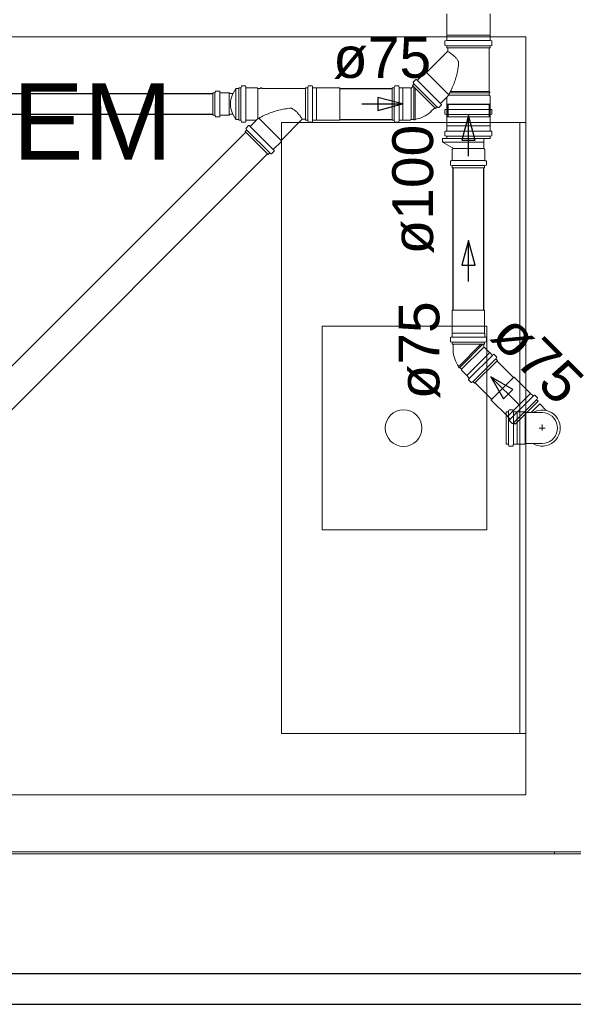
# Model space of a CAD drawing. Header units: millimetres. Extents: x 567 to 934, y -1 to 364.
# Tile 20 of 256: x 600.22 to 602.94, y 41.88 to 46.71. Entities that reach past the tile are written whole.
import ezdxf

# ---------------------------------------------------------------- set-up
doc = ezdxf.new("R2010")
doc.units = ezdxf.units.MM
doc.header["$MEASUREMENT"] = 0
doc.linetypes.add('NULL', pattern=[0])
doc.layers.add('ARQ FINA', color=8, linetype='Continuous')
for name, color, linetype, lineweight in [('Simbolos', 14, 'Continuous', 20), ('Simbolos_int', 14, 'Continuous', 15), ('TQ-Condutos', 14, 'Continuous', 25), ('TQ-Condutos Gordura', 14, 'Continuous', 25), ('TQ-Sentido conduto Gordura', 14, 'Continuous', 30), ('TQ-Textos conduto Gordura', 7, 'Continuous', 9)]:
    doc.layers.add(name, color=color, linetype=linetype, lineweight=lineweight)
doc.styles.add('Arial', font='arial.ttf')

msp = doc.modelspace()

# ---------------------------------------------------------------- linework, layer by layer
at = {"layer": 'ARQ FINA', "lineweight": 5}
for p, q in [((597.0256, 46.629), (602.7056, 46.629)), ((602.7056, 46.629), (602.7056, 42.909)), ((602.6756, 46.209), (601.5056, 46.209)), ((601.5056, 46.209), (601.5056, 43.209)), ((602.7056, 46.209), (602.6756, 46.209)), ((602.6756, 46.209), (602.6756, 43.209)), ((601.7056, 44.209), (601.7056, 45.209)), ((601.7056, 45.209), (602.5147, 45.209)), ((602.5147, 45.209), (602.5147, 44.209)), ((602.5147, 44.209), (601.7056, 44.209)), ((601.5056, 43.209), (602.6756, 43.209)), ((602.6756, 43.209), (602.7056, 43.209)), ((602.7056, 42.909), (598.1581, 42.909)), ((596.7756, 42.629), (604.1256, 42.629)), ((596.7956, 42.619), (604.057, 42.619)), ((602.8456, 42.629), (602.8456, 42.619))]:
    msp.add_line(p, q, dxfattribs=at)
for start, end in [(0, 180), (360, 180), (180, 360), (180, 360)]:
    msp.add_arc((602.1056, 44.709), 0.09, start, end, dxfattribs=at)
at = {"layer": 'Simbolos'}
for p, q in [((602.3178, 46.6376), (602.3178, 46.7423)), ((602.5298, 46.6376), (602.5298, 46.7423)), ((602.3085, 46.5896), (602.3085, 46.6085)), ((602.3103, 46.6105), (602.3155, 46.611)), ((602.3173, 46.6371), (602.3178, 46.6376)), ((602.3173, 46.613), (602.3173, 46.6371)), ((602.5303, 46.6371), (602.5298, 46.6376)), ((602.5303, 46.613), (602.5303, 46.6371)), ((602.5373, 46.6105), (602.5321, 46.611)), ((602.5391, 46.5896), (602.5391, 46.6085)), ((602.2182, 46.4544), (602.3222, 46.5585)), ((602.31, 46.5877), (602.3158, 46.5861)), ((602.3173, 46.5753), (602.3173, 46.5842)), ((602.5303, 46.5753), (602.3173, 46.5753)), ((602.3222, 46.5585), (602.3222, 46.5753)), ((602.3222, 46.5753), (602.5254, 46.5753)), ((602.5254, 46.3605), (602.5254, 46.5753)), ((602.5303, 46.5753), (602.5303, 46.5842)), ((602.5376, 46.5877), (602.5318, 46.5861)), ((602.1746, 46.4172), (602.2118, 46.4544)), ((602.2118, 46.4544), (602.2182, 46.4544)), ((602.3271, 46.3455), (602.2182, 46.4544)), ((602.1558, 46.3999), (602.1527, 46.4054)), ((602.153, 46.4078), (602.1654, 46.4201)), ((602.1719, 46.4171), (602.1681, 46.4203)), ((602.2861, 46.3031), (602.1736, 46.4156)), ((601.1697, 46.3546), (601.1784, 46.3546)), ((601.1697, 46.3546), (601.1697, 46.2452)), ((601.1819, 46.362), (601.1803, 46.356)), ((601.1838, 46.3635), (601.2013, 46.3635)), ((601.2033, 46.3616), (601.2038, 46.3564)), ((601.2058, 46.3546), (601.2493, 46.3546)), ((601.2493, 46.3546), (601.2533, 46.3506)), ((601.2827, 46.3754), (601.266, 46.3466)), ((601.2827, 46.3754), (601.2967, 46.3754)), ((601.2967, 46.3795), (601.3058, 46.3795)), ((601.2967, 46.3795), (601.2967, 46.2203)), ((601.3077, 46.3809), (601.3093, 46.387)), ((601.3112, 46.3885), (601.3287, 46.3885)), ((601.3312, 46.3813), (601.3307, 46.3866)), ((601.3332, 46.3795), (601.3502, 46.3795)), ((601.3502, 46.3795), (601.3507, 46.379)), ((601.3507, 46.379), (601.3862, 46.379)), ((601.3862, 46.379), (601.3898, 46.3754)), ((601.3898, 46.3754), (601.403, 46.3754)), ((601.403, 46.3754), (601.4032, 46.3784)), ((601.4032, 46.3784), (601.4091, 46.3784)), ((601.4094, 46.3754), (601.4091, 46.3784)), ((601.4094, 46.3754), (601.6243, 46.3762)), ((601.6243, 46.2203), (601.6243, 46.3795)), ((601.6243, 46.3795), (601.6334, 46.3795)), ((601.6354, 46.3809), (601.637, 46.387)), ((601.6389, 46.3885), (601.6564, 46.3885)), ((601.6588, 46.3817), (601.6584, 46.3866)), ((601.6608, 46.3799), (601.678, 46.3799)), ((601.678, 46.3799), (601.6785, 46.3794)), ((601.6785, 46.3794), (601.7913, 46.3794)), ((601.7913, 46.3794), (601.7923, 46.3784)), ((601.7923, 46.2214), (601.7923, 46.3784)), ((602.049, 46.2203), (602.049, 46.3795)), ((602.049, 46.3795), (602.0581, 46.3795)), ((602.06, 46.3809), (602.0617, 46.387)), ((602.0636, 46.3885), (602.0811, 46.3885)), ((602.0835, 46.3813), (602.0831, 46.3866)), ((602.0855, 46.3795), (602.1025, 46.3795)), ((602.1025, 46.3795), (602.103, 46.379)), ((602.103, 46.379), (602.1385, 46.379)), ((602.1385, 46.379), (602.1392, 46.3783)), ((602.142, 46.3783), (602.1519, 46.3882)), ((602.149, 46.3911), (602.1555, 46.3975)), ((602.2616, 46.2785), (602.149, 46.3911)), ((602.2691, 46.286), (602.1566, 46.3986)), ((602.3321, 46.3541), (602.5254, 46.3541)), ((602.3356, 46.3605), (602.5254, 46.3605)), ((602.5254, 46.3605), (602.5284, 46.3602)), ((602.5254, 46.3541), (602.5284, 46.3544)), ((602.5254, 46.3435), (602.5254, 46.3541)), ((602.5284, 46.3544), (602.5284, 46.3602)), ((601.2533, 46.3506), (601.2683, 46.3506)), ((602.2877, 46.304), (602.3144, 46.3307)), ((602.3178, 46.2996), (602.3178, 46.3293)), ((602.3259, 46.3435), (602.5254, 46.3435)), ((602.5298, 46.3391), (602.5254, 46.3435)), ((602.5298, 46.2996), (602.5298, 46.3391)), ((602.2399, 46.2626), (602.2587, 46.2814)), ((602.2616, 46.2785), (602.268, 46.285)), ((602.2705, 46.2853), (602.2759, 46.2821)), ((602.2783, 46.2825), (602.2907, 46.2948)), ((602.2876, 46.3013), (602.2908, 46.2975)), ((602.3085, 46.2516), (602.3085, 46.2705)), ((602.3103, 46.2725), (602.3155, 46.273)), ((602.3173, 46.2991), (602.3178, 46.2996)), ((602.3173, 46.275), (602.3173, 46.2991)), ((602.5303, 46.2731), (602.3173, 46.2731)), ((602.3178, 46.2996), (602.5298, 46.2996)), ((602.3178, 46.1934), (602.3178, 46.2981)), ((602.5303, 46.2991), (602.5298, 46.2996)), ((602.5298, 46.1934), (602.5298, 46.2981)), ((602.5303, 46.275), (602.5303, 46.2991)), ((602.5373, 46.2725), (602.5321, 46.273)), ((602.5391, 46.2516), (602.5391, 46.2705)), ((601.1697, 46.2452), (601.1784, 46.2452)), ((601.1819, 46.2377), (601.1803, 46.2437)), ((601.1838, 46.2363), (601.2013, 46.2363)), ((601.2033, 46.2381), (601.2038, 46.2433)), ((601.2058, 46.2452), (601.2493, 46.2452)), ((601.2493, 46.2452), (601.2533, 46.2492)), ((601.2533, 46.2492), (601.2683, 46.2492)), ((601.2827, 46.2244), (601.266, 46.2532)), ((601.2827, 46.2244), (601.2967, 46.2244)), ((601.2967, 46.2203), (601.3058, 46.2203)), ((601.3077, 46.2188), (601.3093, 46.2127)), ((601.3112, 46.2113), (601.3287, 46.2113)), ((601.3312, 46.2184), (601.3307, 46.2131)), ((601.3332, 46.2203), (601.3502, 46.2203)), ((601.3502, 46.2203), (601.3507, 46.2208)), ((601.3507, 46.2208), (601.3794, 46.2208)), ((601.3541, 46.1906), (601.3808, 46.2173)), ((601.5045, 46.1211), (601.6085, 46.2252)), ((601.6085, 46.2252), (601.6243, 46.2252)), ((601.6243, 46.2203), (601.6334, 46.2203)), ((601.6354, 46.2188), (601.637, 46.2127)), ((601.6389, 46.2113), (601.6564, 46.2113)), ((601.6588, 46.218), (601.6584, 46.2131)), ((601.6608, 46.2199), (601.678, 46.2199)), ((601.678, 46.2199), (601.6785, 46.2204)), ((601.6785, 46.2204), (601.7913, 46.2204)), ((601.7913, 46.2204), (601.7923, 46.2214)), ((602.049, 46.2203), (602.0581, 46.2203)), ((602.06, 46.2188), (602.0617, 46.2127)), ((602.0636, 46.2113), (602.0811, 46.2113)), ((602.0835, 46.2184), (602.0831, 46.2131)), ((602.0855, 46.2203), (602.1025, 46.2203)), ((602.1025, 46.2203), (602.103, 46.2208)), ((602.103, 46.2208), (602.1385, 46.2208)), ((602.1385, 46.2208), (602.1421, 46.2244)), ((602.1421, 46.2244), (602.1553, 46.2244)), ((602.1553, 46.2244), (602.1556, 46.2214)), ((602.1556, 46.2214), (602.1614, 46.2214)), ((602.1617, 46.2244), (602.1614, 46.2214)), ((602.31, 46.2497), (602.3158, 46.2481)), ((602.5303, 46.2477), (602.3173, 46.2477)), ((602.3173, 46.2373), (602.3173, 46.2462)), ((602.5303, 46.2373), (602.3173, 46.2373)), ((602.5303, 46.2373), (602.5303, 46.2462)), ((602.5376, 46.2497), (602.5318, 46.2481)), ((601.3286, 46.1645), (601.335, 46.171)), ((601.3286, 46.1645), (601.4411, 46.052)), ((601.3353, 46.1734), (601.3322, 46.1788)), ((601.3325, 46.1812), (601.3449, 46.1936)), ((601.3514, 46.1905), (601.3476, 46.1937)), ((602.3085, 46.1454), (602.3085, 46.1643)), ((602.3103, 46.1663), (602.3155, 46.1667)), ((602.3173, 46.1929), (602.3178, 46.1934)), ((602.3173, 46.1687), (602.3173, 46.1929)), ((602.5303, 46.1929), (602.5298, 46.1934)), ((602.5303, 46.1687), (602.5303, 46.1929)), ((602.5373, 46.1663), (602.5321, 46.1667)), ((602.5391, 46.1454), (602.5391, 46.1643)), ((601.4672, 46.0775), (601.5045, 46.1147)), ((601.5045, 46.1147), (601.5045, 46.1211)), ((602.2965, 46.1131), (602.2965, 46.1311)), ((602.2965, 46.1311), (602.4997, 46.1311)), ((602.2965, 46.1131), (602.4997, 46.1131)), ((602.3461, 46.0844), (602.2965, 46.1131)), ((602.31, 46.1434), (602.3158, 46.1419)), ((602.3173, 46.1311), (602.3173, 46.1399)), ((602.5303, 46.1311), (602.3173, 46.1311)), ((602.4997, 46.0809), (602.4997, 46.1311)), ((602.5303, 46.1311), (602.5303, 46.1399)), ((602.5376, 46.1434), (602.5318, 46.1419)), ((601.4578, 46.0559), (601.4702, 46.0683)), ((601.4671, 46.0748), (601.4703, 46.071)), ((602.3438, 46.0768), (602.3467, 46.0797)), ((602.3438, 46.0236), (602.3438, 46.0768)), ((602.3479, 46.0809), (602.4997, 46.0809)), ((602.5038, 46.0768), (602.4997, 46.0809)), ((602.5038, 46.0236), (602.5038, 46.0768)), ((601.4411, 46.052), (601.4476, 46.0584)), ((601.45, 46.0587), (601.4554, 46.0556)), ((602.3352, 46.0016), (602.3352, 46.0191)), ((602.342, 46.0216), (602.337, 46.0211)), ((602.3442, 46.0218), (602.5034, 46.0218)), ((602.5056, 46.0216), (602.5106, 46.0211)), ((602.5124, 46.0016), (602.5124, 46.0191)), ((602.3427, 45.9981), (602.3367, 45.9997)), ((602.3442, 45.9977), (602.5034, 45.9977)), ((602.3442, 45.9871), (602.3442, 45.9962)), ((602.3442, 45.9871), (602.5034, 45.9871)), ((602.5034, 45.9871), (602.5034, 45.9962)), ((602.5049, 45.9981), (602.5109, 45.9997)), ((602.3443, 45.2874), (602.3453, 45.2884)), ((602.3443, 45.1746), (602.3443, 45.2874)), ((602.5023, 45.2884), (602.3453, 45.2884)), ((602.5033, 45.2874), (602.5023, 45.2884)), ((602.5033, 45.1746), (602.5033, 45.2874)), ((602.3352, 45.135), (602.3352, 45.1525)), ((602.342, 45.1549), (602.337, 45.1545)), ((602.3438, 45.1741), (602.3443, 45.1746)), ((602.3438, 45.1569), (602.3438, 45.1741)), ((602.5038, 45.1741), (602.5033, 45.1746)), ((602.5038, 45.1569), (602.5038, 45.1741)), ((602.5056, 45.1549), (602.5106, 45.1545)), ((602.5124, 45.135), (602.5124, 45.1525)), ((602.3427, 45.1315), (602.3367, 45.1331)), ((602.3442, 45.1204), (602.3442, 45.1295)), ((602.5034, 45.1204), (602.3442, 45.1204)), ((602.3483, 45.0938), (602.3483, 45.1204)), ((602.4993, 45.1064), (602.4993, 45.1204)), ((602.5023, 45.1044), (602.5013, 45.1044)), ((602.5274, 45.0793), (602.5023, 45.1044)), ((602.5034, 45.1204), (602.5034, 45.1295)), ((602.5049, 45.1315), (602.5109, 45.1331)), ((602.5281, 45.0793), (602.5274, 45.0793)), ((602.5401, 45.0673), (602.5281, 45.0793)), ((602.5428, 45.0672), (602.5469, 45.0706)), ((602.562, 45.0581), (602.5496, 45.0705)), ((602.5592, 45.0503), (602.5623, 45.0557)), ((602.566, 45.0415), (602.5595, 45.0479)), ((602.3766, 45.0115), (602.3747, 45.0092)), ((602.3788, 45.005), (602.3747, 45.0092)), ((602.3811, 45.007), (602.3788, 45.005)), ((602.3905, 44.9976), (602.3811, 45.007)), ((602.4534, 44.9289), (602.566, 45.0415)), ((602.3905, 44.9925), (602.3905, 44.9976)), ((602.4156, 44.9674), (602.3905, 44.9925)), ((602.4156, 44.9667), (602.4156, 44.9674)), ((602.4275, 44.9547), (602.4156, 44.9667)), ((602.4277, 44.952), (602.4242, 44.9479)), ((602.6468, 44.959), (602.5358, 44.848)), ((602.6482, 44.959), (602.6468, 44.959)), ((602.728, 44.8792), (602.6482, 44.959)), ((602.4367, 44.9328), (602.4243, 44.9452)), ((602.4445, 44.9357), (602.4391, 44.9325)), ((602.4534, 44.9289), (602.447, 44.9353)), ((602.7287, 44.8792), (602.728, 44.8792)), ((602.7409, 44.8671), (602.7287, 44.8792)), ((602.7436, 44.867), (602.7474, 44.8702)), ((602.7625, 44.8577), (602.7501, 44.8701)), ((602.7596, 44.8499), (602.7628, 44.8553)), ((602.5358, 44.8466), (602.5358, 44.848)), ((602.6156, 44.7668), (602.5358, 44.8466)), ((602.7664, 44.841), (602.6538, 44.7284)), ((602.7664, 44.841), (602.76, 44.8475)), ((602.8062, 44.7954), (602.7739, 44.8277)), ((602.6096, 44.6296), (602.6096, 44.7888)), ((602.6096, 44.7888), (602.6187, 44.7888)), ((602.6156, 44.7661), (602.6156, 44.7668)), ((602.6277, 44.754), (602.6156, 44.7661)), ((602.6206, 44.7903), (602.6223, 44.7964)), ((602.6242, 44.7978), (602.6417, 44.7978)), ((602.6441, 44.7907), (602.6437, 44.796)), ((602.6462, 44.7888), (602.6631, 44.7888)), ((602.6631, 44.7888), (602.6636, 44.7883)), ((602.6636, 44.7883), (602.6991, 44.7883)), ((602.6991, 44.7883), (602.7027, 44.7847)), ((602.7027, 44.7847), (602.7856, 44.7847)), ((602.6279, 44.7513), (602.6247, 44.7475)), ((602.6372, 44.7324), (602.6248, 44.7448)), ((602.645, 44.7352), (602.6396, 44.7321)), ((602.6538, 44.7284), (602.6474, 44.7349)), ((602.6096, 44.6296), (602.6187, 44.6296)), ((602.6206, 44.6282), (602.6223, 44.6221)), ((602.6242, 44.6206), (602.6417, 44.6206)), ((602.6441, 44.6278), (602.6437, 44.6225)), ((602.6462, 44.6296), (602.6631, 44.6296)), ((602.6631, 44.6296), (602.6636, 44.6301)), ((602.6636, 44.6301), (602.6991, 44.6301)), ((602.6991, 44.6301), (602.7027, 44.6338)), ((602.7027, 44.6338), (602.7856, 44.6338))]:
    msp.add_line(p, q, dxfattribs=at)
for points in [[(602.3104, 46.6105), (602.31, 46.6105), (602.3097, 46.6103), (602.3094, 46.6102), (602.3092, 46.61), (602.3089, 46.6097), (602.3088, 46.6095), (602.3086, 46.6092), (602.3086, 46.6088), (602.3085, 46.6085)], [(602.3155, 46.611), (602.3158, 46.611), (602.3161, 46.6111), (602.3164, 46.6113), (602.3167, 46.6115), (602.3169, 46.6117), (602.3171, 46.612), (602.3172, 46.6123), (602.3173, 46.6126), (602.3173, 46.613)], [(602.5303, 46.613), (602.5304, 46.6126), (602.5304, 46.6123), (602.5306, 46.612), (602.5307, 46.6117), (602.531, 46.6115), (602.5312, 46.6113), (602.5315, 46.6111), (602.5318, 46.611), (602.5322, 46.611)], [(602.5391, 46.6085), (602.5391, 46.6088), (602.539, 46.6092), (602.5389, 46.6095), (602.5387, 46.6097), (602.5385, 46.61), (602.5382, 46.6102), (602.5379, 46.6103), (602.5376, 46.6105), (602.5373, 46.6105)], [(602.3085, 46.5896), (602.3086, 46.5893), (602.3086, 46.589), (602.3087, 46.5888), (602.3089, 46.5885), (602.309, 46.5883), (602.3092, 46.5881), (602.3095, 46.5879), (602.3097, 46.5878), (602.31, 46.5877)], [(602.3173, 46.5842), (602.3173, 46.5845), (602.3172, 46.5847), (602.3171, 46.585), (602.317, 46.5853), (602.3168, 46.5855), (602.3166, 46.5857), (602.3164, 46.5859), (602.3161, 46.586), (602.3158, 46.5861)], [(602.3225, 46.5583), (602.3224, 46.5583), (602.3224, 46.5583), (602.3224, 46.5584), (602.3224, 46.5584), (602.3223, 46.5584), (602.3223, 46.5584), (602.3223, 46.5584), (602.3223, 46.5584), (602.3222, 46.5585)], [(602.3525, 46.5362), (602.3494, 46.5389), (602.3462, 46.5415), (602.3429, 46.5441), (602.3396, 46.5466), (602.3363, 46.5491), (602.3329, 46.5515), (602.3295, 46.5538), (602.326, 46.5561), (602.3225, 46.5583)], [(602.5318, 46.5861), (602.5315, 46.586), (602.5313, 46.5859), (602.531, 46.5857), (602.5308, 46.5855), (602.5307, 46.5853), (602.5305, 46.585), (602.5304, 46.5847), (602.5304, 46.5845), (602.5303, 46.5842)], [(602.5376, 46.5877), (602.5379, 46.5878), (602.5382, 46.5879), (602.5384, 46.5881), (602.5386, 46.5883), (602.5388, 46.5885), (602.5389, 46.5888), (602.539, 46.589), (602.5391, 46.5893), (602.5391, 46.5896)], [(602.3741, 46.5095), (602.3722, 46.5128), (602.3701, 46.516), (602.3679, 46.5192), (602.3656, 46.5222), (602.3632, 46.5252), (602.3607, 46.5281), (602.3581, 46.5309), (602.3553, 46.5336), (602.3525, 46.5362)], [(602.3756, 46.5051), (602.3755, 46.5056), (602.3754, 46.5061), (602.3753, 46.5066), (602.3752, 46.5071), (602.375, 46.5076), (602.3748, 46.5081), (602.3746, 46.5086), (602.3744, 46.509), (602.3742, 46.5095)], [(602.3757, 46.4957), (602.3757, 46.4968), (602.3757, 46.4978), (602.3757, 46.4988), (602.3757, 46.4999), (602.3757, 46.5009), (602.3757, 46.502), (602.3757, 46.503), (602.3757, 46.504), (602.3756, 46.5051)], [(602.3628, 46.4296), (602.3647, 46.4368), (602.3666, 46.4441), (602.3683, 46.4514), (602.3698, 46.4587), (602.3713, 46.4661), (602.3726, 46.4734), (602.3738, 46.4809), (602.3748, 46.4883), (602.3757, 46.4957)], [(602.153, 46.4078), (602.1528, 46.4076), (602.1526, 46.4073), (602.1525, 46.407), (602.1525, 46.4068), (602.1524, 46.4065), (602.1524, 46.4062), (602.1525, 46.4059), (602.1526, 46.4056), (602.1527, 46.4054)], [(602.1681, 46.4202), (602.1678, 46.4204), (602.1675, 46.4206), (602.1672, 46.4207), (602.1669, 46.4207), (602.1665, 46.4207), (602.1662, 46.4206), (602.1659, 46.4205), (602.1656, 46.4203), (602.1654, 46.4201)], [(602.1719, 46.4171), (602.1721, 46.4169), (602.1724, 46.4167), (602.1727, 46.4166), (602.1731, 46.4166), (602.1734, 46.4166), (602.1737, 46.4167), (602.174, 46.4168), (602.1743, 46.417), (602.1746, 46.4172)], [(602.3386, 46.3665), (602.3417, 46.3733), (602.3448, 46.3802), (602.3478, 46.3871), (602.3506, 46.394), (602.3533, 46.4011), (602.3558, 46.4081), (602.3583, 46.4152), (602.3606, 46.4224), (602.3628, 46.4296)], [(601.1784, 46.3546), (601.1787, 46.3546), (601.1789, 46.3546), (601.1792, 46.3548), (601.1795, 46.3549), (601.1797, 46.3551), (601.1799, 46.3553), (601.1801, 46.3555), (601.1802, 46.3558), (601.1803, 46.356)], [(601.1838, 46.3635), (601.1835, 46.3634), (601.1833, 46.3634), (601.183, 46.3633), (601.1827, 46.3631), (601.1825, 46.363), (601.1823, 46.3628), (601.1821, 46.3625), (601.182, 46.3623), (601.1819, 46.362)], [(601.2033, 46.3616), (601.2033, 46.362), (601.2032, 46.3623), (601.203, 46.3626), (601.2028, 46.3628), (601.2026, 46.363), (601.2023, 46.3632), (601.202, 46.3634), (601.2017, 46.3634), (601.2013, 46.3635)], [(601.2038, 46.3564), (601.2039, 46.3561), (601.204, 46.3558), (601.2041, 46.3555), (601.2043, 46.3552), (601.2046, 46.355), (601.2049, 46.3548), (601.2052, 46.3547), (601.2055, 46.3546), (601.2058, 46.3546)], [(601.3058, 46.3795), (601.3061, 46.3795), (601.3063, 46.3795), (601.3066, 46.3797), (601.3069, 46.3798), (601.3071, 46.38), (601.3073, 46.3802), (601.3075, 46.3804), (601.3076, 46.3807), (601.3077, 46.3809)], [(601.3112, 46.3885), (601.311, 46.3884), (601.3107, 46.3884), (601.3104, 46.3883), (601.3101, 46.3881), (601.3099, 46.388), (601.3097, 46.3878), (601.3095, 46.3875), (601.3094, 46.3873), (601.3093, 46.387)], [(601.3307, 46.3866), (601.3307, 46.387), (601.3306, 46.3873), (601.3304, 46.3876), (601.3302, 46.3878), (601.33, 46.388), (601.3297, 46.3882), (601.3294, 46.3884), (601.3291, 46.3884), (601.3287, 46.3885)], [(601.3312, 46.3813), (601.3313, 46.381), (601.3314, 46.3807), (601.3315, 46.3804), (601.3317, 46.3801), (601.332, 46.3799), (601.3323, 46.3797), (601.3326, 46.3796), (601.3329, 46.3795), (601.3332, 46.3795)], [(601.6334, 46.3795), (601.6337, 46.3795), (601.634, 46.3795), (601.6343, 46.3797), (601.6345, 46.3798), (601.6348, 46.38), (601.635, 46.3802), (601.6351, 46.3804), (601.6353, 46.3807), (601.6354, 46.3809)], [(601.6389, 46.3885), (601.6386, 46.3884), (601.6383, 46.3884), (601.6381, 46.3883), (601.6378, 46.3881), (601.6376, 46.388), (601.6374, 46.3878), (601.6372, 46.3875), (601.6371, 46.3873), (601.637, 46.387)], [(601.6584, 46.3866), (601.6583, 46.387), (601.6582, 46.3873), (601.6581, 46.3876), (601.6579, 46.3878), (601.6576, 46.388), (601.6574, 46.3882), (601.6571, 46.3884), (601.6567, 46.3884), (601.6564, 46.3885)], [(601.6588, 46.3817), (601.6589, 46.3814), (601.659, 46.3811), (601.6592, 46.3808), (601.6594, 46.3805), (601.6596, 46.3803), (601.6599, 46.3801), (601.6602, 46.38), (601.6605, 46.3799), (601.6608, 46.3799)], [(602.0581, 46.3795), (602.0584, 46.3795), (602.0587, 46.3795), (602.0589, 46.3797), (602.0592, 46.3798), (602.0594, 46.38), (602.0596, 46.3802), (602.0598, 46.3804), (602.0599, 46.3807), (602.06, 46.3809)], [(602.0636, 46.3885), (602.0633, 46.3884), (602.063, 46.3884), (602.0627, 46.3883), (602.0625, 46.3881), (602.0623, 46.388), (602.062, 46.3878), (602.0619, 46.3875), (602.0617, 46.3873), (602.0616, 46.387)], [(602.0831, 46.3866), (602.083, 46.387), (602.0829, 46.3873), (602.0828, 46.3876), (602.0825, 46.3878), (602.0823, 46.388), (602.082, 46.3882), (602.0817, 46.3884), (602.0814, 46.3884), (602.0811, 46.3885)], [(602.0835, 46.3813), (602.0836, 46.381), (602.0837, 46.3807), (602.0839, 46.3804), (602.0841, 46.3801), (602.0843, 46.3799), (602.0846, 46.3797), (602.0849, 46.3796), (602.0852, 46.3795), (602.0855, 46.3795)], [(602.1392, 46.3783), (602.1395, 46.378), (602.1398, 46.3779), (602.1401, 46.3778), (602.1404, 46.3777), (602.1408, 46.3777), (602.1411, 46.3778), (602.1414, 46.3779), (602.1417, 46.378), (602.142, 46.3783)], [(602.1555, 46.3975), (602.1557, 46.3977), (602.1558, 46.398), (602.1559, 46.3983), (602.156, 46.3985), (602.1561, 46.3988), (602.1561, 46.3991), (602.156, 46.3994), (602.1559, 46.3997), (602.1558, 46.3999)], [(602.3173, 46.3306), (602.32, 46.3344), (602.3226, 46.3383), (602.3251, 46.3422), (602.3275, 46.3461), (602.3299, 46.3501), (602.3322, 46.3541), (602.3344, 46.3582), (602.3365, 46.3623), (602.3386, 46.3665)], [(601.266, 46.3466), (601.2619, 46.3367), (601.2587, 46.3264), (601.2565, 46.3159), (601.2555, 46.3052), (601.2555, 46.2945), (601.2565, 46.2838), (601.2587, 46.2733), (601.2619, 46.263), (601.266, 46.2532)], [(602.2877, 46.304), (602.2875, 46.3038), (602.2873, 46.3035), (602.2872, 46.3032), (602.2871, 46.3029), (602.2871, 46.3025), (602.2872, 46.3022), (602.2873, 46.3019), (602.2874, 46.3016), (602.2876, 46.3013)], [(602.3178, 46.3293), (602.3178, 46.3296), (602.3178, 46.3299), (602.3177, 46.3301), (602.3176, 46.3303), (602.3174, 46.3306), (602.3172, 46.3308), (602.317, 46.3309), (602.3168, 46.3311), (602.3166, 46.3312), (602.3163, 46.3313), (602.3161, 46.3313), (602.3158, 46.3313), (602.3156, 46.3313), (602.3153, 46.3313), (602.3151, 46.3312), (602.3148, 46.3311), (602.3146, 46.3309), (602.3144, 46.3308)], [(601.4796, 46.2657), (601.4724, 46.2635), (601.4653, 46.2612), (601.4582, 46.2588), (601.4511, 46.2562), (601.4441, 46.2535), (601.4371, 46.2507), (601.4302, 46.2477), (601.4234, 46.2447), (601.4166, 46.2415)], [(601.5458, 46.2786), (601.5383, 46.2777), (601.5309, 46.2767), (601.5235, 46.2755), (601.5161, 46.2742), (601.5088, 46.2728), (601.5014, 46.2712), (601.4941, 46.2695), (601.4869, 46.2677), (601.4796, 46.2657)], [(601.5551, 46.2786), (601.5541, 46.2786), (601.5531, 46.2786), (601.552, 46.2786), (601.551, 46.2787), (601.5499, 46.2787), (601.5489, 46.2787), (601.5478, 46.2787), (601.5468, 46.2787), (601.5458, 46.2786)], [(601.5595, 46.2771), (601.5591, 46.2773), (601.5586, 46.2776), (601.5581, 46.2778), (601.5576, 46.2779), (601.5572, 46.2781), (601.5567, 46.2783), (601.5562, 46.2784), (601.5556, 46.2785), (601.5551, 46.2786)], [(601.5863, 46.2555), (601.5837, 46.2583), (601.581, 46.261), (601.5782, 46.2636), (601.5753, 46.2661), (601.5723, 46.2685), (601.5692, 46.2708), (601.5661, 46.273), (601.5628, 46.2751), (601.5595, 46.2771)], [(601.6084, 46.2254), (601.6061, 46.2289), (601.6039, 46.2324), (601.6015, 46.2358), (601.5991, 46.2392), (601.5967, 46.2426), (601.5942, 46.2459), (601.5916, 46.2491), (601.5889, 46.2523), (601.5863, 46.2555)], [(602.1617, 46.2244), (602.1721, 46.2263), (602.1823, 46.229), (602.1923, 46.2324), (602.202, 46.2366), (602.2114, 46.2414), (602.2204, 46.247), (602.2289, 46.2531), (602.237, 46.2599), (602.2446, 46.2673)], [(602.2705, 46.2853), (602.2702, 46.2854), (602.2699, 46.2855), (602.2696, 46.2855), (602.2694, 46.2855), (602.2691, 46.2855), (602.2688, 46.2854), (602.2685, 46.2853), (602.2683, 46.2851), (602.2681, 46.285)], [(602.2759, 46.2821), (602.2762, 46.282), (602.2764, 46.2819), (602.2767, 46.2819), (602.277, 46.2819), (602.2773, 46.2819), (602.2776, 46.282), (602.2778, 46.2821), (602.2781, 46.2823), (602.2783, 46.2825)], [(602.2907, 46.2948), (602.2909, 46.2951), (602.291, 46.2954), (602.2912, 46.2957), (602.2912, 46.296), (602.2912, 46.2963), (602.2912, 46.2967), (602.2911, 46.297), (602.291, 46.2973), (602.2908, 46.2975)], [(602.3104, 46.2725), (602.31, 46.2725), (602.3097, 46.2723), (602.3094, 46.2722), (602.3092, 46.272), (602.3089, 46.2717), (602.3088, 46.2715), (602.3086, 46.2712), (602.3086, 46.2708), (602.3085, 46.2705)], [(602.3155, 46.273), (602.3158, 46.273), (602.3161, 46.2731), (602.3164, 46.2733), (602.3167, 46.2735), (602.3169, 46.2737), (602.3171, 46.274), (602.3172, 46.2743), (602.3173, 46.2746), (602.3173, 46.275)], [(602.5303, 46.275), (602.5304, 46.2746), (602.5304, 46.2743), (602.5306, 46.274), (602.5307, 46.2737), (602.531, 46.2735), (602.5312, 46.2733), (602.5315, 46.2731), (602.5318, 46.273), (602.5322, 46.273)], [(602.5391, 46.2705), (602.5391, 46.2708), (602.539, 46.2712), (602.5389, 46.2715), (602.5387, 46.2717), (602.5385, 46.272), (602.5382, 46.2722), (602.5379, 46.2723), (602.5376, 46.2725), (602.5373, 46.2725)], [(601.1803, 46.2437), (601.1802, 46.244), (601.1801, 46.2442), (601.1799, 46.2445), (601.1797, 46.2447), (601.1795, 46.2448), (601.1792, 46.245), (601.1789, 46.2451), (601.1787, 46.2451), (601.1784, 46.2452)], [(601.1819, 46.2377), (601.182, 46.2375), (601.1821, 46.2372), (601.1823, 46.237), (601.1825, 46.2368), (601.1827, 46.2366), (601.183, 46.2365), (601.1833, 46.2363), (601.1835, 46.2363), (601.1838, 46.2363)], [(601.2013, 46.2363), (601.2017, 46.2363), (601.202, 46.2364), (601.2023, 46.2365), (601.2026, 46.2367), (601.2028, 46.2369), (601.203, 46.2372), (601.2032, 46.2375), (601.2033, 46.2378), (601.2033, 46.2381)], [(601.2058, 46.2452), (601.2055, 46.2451), (601.2052, 46.2451), (601.2049, 46.2449), (601.2046, 46.2447), (601.2043, 46.2445), (601.2041, 46.2443), (601.204, 46.244), (601.2039, 46.2437), (601.2038, 46.2433)], [(601.3077, 46.2188), (601.3076, 46.2191), (601.3075, 46.2193), (601.3073, 46.2196), (601.3071, 46.2198), (601.3069, 46.2199), (601.3066, 46.2201), (601.3063, 46.2202), (601.3061, 46.2202), (601.3058, 46.2203)], [(601.3093, 46.2127), (601.3094, 46.2125), (601.3095, 46.2122), (601.3097, 46.212), (601.3099, 46.2118), (601.3101, 46.2116), (601.3104, 46.2115), (601.3107, 46.2113), (601.311, 46.2113), (601.3112, 46.2113)], [(601.3287, 46.2113), (601.3291, 46.2113), (601.3294, 46.2114), (601.3297, 46.2115), (601.33, 46.2117), (601.3302, 46.2119), (601.3304, 46.2122), (601.3306, 46.2125), (601.3307, 46.2128), (601.3307, 46.2131)], [(601.3332, 46.2203), (601.3329, 46.2202), (601.3326, 46.2202), (601.3323, 46.22), (601.332, 46.2198), (601.3317, 46.2196), (601.3315, 46.2194), (601.3314, 46.2191), (601.3313, 46.2188), (601.3312, 46.2184)], [(601.3808, 46.2174), (601.381, 46.2175), (601.3811, 46.2178), (601.3812, 46.218), (601.3813, 46.2182), (601.3814, 46.2185), (601.3814, 46.2188), (601.3814, 46.219), (601.3813, 46.2193), (601.3812, 46.2195), (601.3811, 46.2198), (601.381, 46.22), (601.3808, 46.2202), (601.3806, 46.2204), (601.3804, 46.2205), (601.3802, 46.2206), (601.3799, 46.2207), (601.3796, 46.2207), (601.3794, 46.2208)], [(601.4166, 46.2415), (601.4124, 46.2394), (601.4083, 46.2373), (601.4042, 46.2351), (601.4002, 46.2328), (601.3962, 46.2305), (601.3922, 46.228), (601.3883, 46.2255), (601.3845, 46.2229), (601.3807, 46.2203)], [(601.6354, 46.2188), (601.6353, 46.2191), (601.6351, 46.2193), (601.635, 46.2196), (601.6348, 46.2198), (601.6345, 46.2199), (601.6343, 46.2201), (601.634, 46.2202), (601.6337, 46.2202), (601.6334, 46.2203)], [(601.637, 46.2127), (601.6371, 46.2125), (601.6372, 46.2122), (601.6374, 46.212), (601.6376, 46.2118), (601.6378, 46.2116), (601.6381, 46.2115), (601.6383, 46.2113), (601.6386, 46.2113), (601.6389, 46.2113)], [(601.6564, 46.2113), (601.6567, 46.2113), (601.6571, 46.2114), (601.6574, 46.2115), (601.6576, 46.2117), (601.6579, 46.2119), (601.6581, 46.2122), (601.6582, 46.2125), (601.6583, 46.2128), (601.6584, 46.2131)], [(601.6608, 46.2199), (601.6605, 46.2198), (601.6602, 46.2198), (601.6599, 46.2196), (601.6596, 46.2194), (601.6594, 46.2192), (601.6592, 46.219), (601.659, 46.2187), (601.6589, 46.2184), (601.6588, 46.218)], [(602.06, 46.2188), (602.0599, 46.2191), (602.0598, 46.2193), (602.0596, 46.2196), (602.0594, 46.2198), (602.0592, 46.2199), (602.0589, 46.2201), (602.0587, 46.2202), (602.0584, 46.2202), (602.0581, 46.2203)], [(602.0616, 46.2127), (602.0617, 46.2125), (602.0619, 46.2122), (602.062, 46.212), (602.0623, 46.2118), (602.0625, 46.2116), (602.0627, 46.2115), (602.063, 46.2113), (602.0633, 46.2113), (602.0636, 46.2113)], [(602.0811, 46.2113), (602.0814, 46.2113), (602.0817, 46.2114), (602.082, 46.2115), (602.0823, 46.2117), (602.0825, 46.2119), (602.0828, 46.2122), (602.0829, 46.2125), (602.083, 46.2128), (602.0831, 46.2131)], [(602.0855, 46.2203), (602.0852, 46.2202), (602.0849, 46.2202), (602.0846, 46.22), (602.0843, 46.2198), (602.0841, 46.2196), (602.0839, 46.2194), (602.0837, 46.2191), (602.0836, 46.2188), (602.0835, 46.2184)], [(602.3085, 46.2516), (602.3086, 46.2513), (602.3086, 46.251), (602.3087, 46.2508), (602.3089, 46.2505), (602.309, 46.2503), (602.3092, 46.2501), (602.3095, 46.2499), (602.3097, 46.2498), (602.31, 46.2497)], [(602.3173, 46.2462), (602.3173, 46.2465), (602.3172, 46.2467), (602.3171, 46.247), (602.317, 46.2473), (602.3168, 46.2475), (602.3166, 46.2477), (602.3164, 46.2479), (602.3161, 46.248), (602.3158, 46.2481)], [(602.5318, 46.2481), (602.5315, 46.248), (602.5313, 46.2479), (602.531, 46.2477), (602.5308, 46.2475), (602.5307, 46.2473), (602.5305, 46.247), (602.5304, 46.2467), (602.5304, 46.2465), (602.5303, 46.2462)], [(602.5376, 46.2497), (602.5379, 46.2498), (602.5382, 46.2499), (602.5384, 46.2501), (602.5386, 46.2503), (602.5388, 46.2505), (602.5389, 46.2508), (602.539, 46.251), (602.5391, 46.2513), (602.5391, 46.2516)], [(601.3325, 46.1812), (601.3323, 46.181), (601.3322, 46.1808), (601.332, 46.1805), (601.332, 46.1802), (601.3319, 46.1799), (601.3319, 46.1797), (601.332, 46.1794), (601.3321, 46.1791), (601.3322, 46.1788)], [(601.335, 46.171), (601.3352, 46.1712), (601.3353, 46.1715), (601.3355, 46.1717), (601.3355, 46.172), (601.3356, 46.1723), (601.3356, 46.1726), (601.3355, 46.1729), (601.3354, 46.1731), (601.3353, 46.1734)], [(601.3476, 46.1937), (601.3473, 46.1939), (601.347, 46.1941), (601.3467, 46.1941), (601.3464, 46.1942), (601.3461, 46.1942), (601.3457, 46.1941), (601.3454, 46.194), (601.3451, 46.1938), (601.3449, 46.1936)], [(601.3514, 46.1905), (601.3517, 46.1903), (601.3519, 46.1902), (601.3523, 46.1901), (601.3526, 46.1901), (601.3529, 46.1901), (601.3532, 46.1901), (601.3535, 46.1903), (601.3538, 46.1904), (601.3541, 46.1907)], [(602.3104, 46.1663), (602.31, 46.1662), (602.3097, 46.1661), (602.3094, 46.166), (602.3092, 46.1657), (602.3089, 46.1655), (602.3088, 46.1652), (602.3086, 46.1649), (602.3086, 46.1646), (602.3085, 46.1643)], [(602.3155, 46.1667), (602.3158, 46.1668), (602.3161, 46.1669), (602.3164, 46.167), (602.3167, 46.1673), (602.3169, 46.1675), (602.3171, 46.1678), (602.3172, 46.1681), (602.3173, 46.1684), (602.3173, 46.1687)], [(602.5303, 46.1687), (602.5304, 46.1684), (602.5304, 46.1681), (602.5306, 46.1678), (602.5307, 46.1675), (602.531, 46.1673), (602.5312, 46.167), (602.5315, 46.1669), (602.5318, 46.1668), (602.5322, 46.1667)], [(602.5391, 46.1643), (602.5391, 46.1646), (602.539, 46.1649), (602.5389, 46.1652), (602.5387, 46.1655), (602.5385, 46.1657), (602.5382, 46.166), (602.5379, 46.1661), (602.5376, 46.1662), (602.5373, 46.1663)], [(602.3085, 46.1454), (602.3086, 46.1451), (602.3086, 46.1448), (602.3087, 46.1445), (602.3089, 46.1443), (602.309, 46.1441), (602.3092, 46.1438), (602.3095, 46.1437), (602.3097, 46.1435), (602.31, 46.1434)], [(602.3173, 46.1399), (602.3173, 46.1402), (602.3172, 46.1405), (602.3171, 46.1408), (602.317, 46.141), (602.3168, 46.1413), (602.3166, 46.1415), (602.3164, 46.1416), (602.3161, 46.1418), (602.3158, 46.1419)], [(602.5318, 46.1419), (602.5315, 46.1418), (602.5313, 46.1416), (602.531, 46.1415), (602.5308, 46.1413), (602.5307, 46.141), (602.5305, 46.1408), (602.5304, 46.1405), (602.5304, 46.1402), (602.5303, 46.1399)], [(602.5376, 46.1434), (602.5379, 46.1435), (602.5382, 46.1437), (602.5384, 46.1438), (602.5386, 46.1441), (602.5388, 46.1443), (602.5389, 46.1445), (602.539, 46.1448), (602.5391, 46.1451), (602.5391, 46.1454)], [(601.4672, 46.0775), (601.467, 46.0772), (601.4669, 46.077), (601.4667, 46.0767), (601.4667, 46.0763), (601.4666, 46.076), (601.4667, 46.0757), (601.4668, 46.0754), (601.4669, 46.0751), (601.4671, 46.0748)], [(601.4702, 46.0683), (601.4704, 46.0686), (601.4706, 46.0688), (601.4707, 46.0692), (601.4708, 46.0695), (601.4708, 46.0698), (601.4707, 46.0701), (601.4706, 46.0704), (601.4705, 46.0707), (601.4703, 46.071)], [(602.3468, 46.0797), (602.347, 46.0799), (602.3471, 46.0802), (602.3473, 46.0804), (602.3474, 46.0807), (602.3475, 46.081), (602.3476, 46.0813), (602.3476, 46.0816), (602.3476, 46.0819), (602.3476, 46.0822), (602.3475, 46.0825), (602.3475, 46.0828), (602.3473, 46.0831), (602.3472, 46.0834), (602.347, 46.0836), (602.3468, 46.0838), (602.3466, 46.0841), (602.3464, 46.0843), (602.3461, 46.0844)], [(601.45, 46.0587), (601.4497, 46.0589), (601.4494, 46.059), (601.4492, 46.059), (601.4489, 46.059), (601.4486, 46.059), (601.4483, 46.0589), (601.448, 46.0588), (601.4478, 46.0586), (601.4476, 46.0584)], [(601.4554, 46.0556), (601.4557, 46.0555), (601.4559, 46.0554), (601.4562, 46.0554), (601.4565, 46.0553), (601.4568, 46.0554), (601.4571, 46.0555), (601.4574, 46.0556), (601.4576, 46.0557), (601.4578, 46.0559)], [(602.3371, 46.0211), (602.3367, 46.0211), (602.3364, 46.021), (602.3361, 46.0208), (602.3359, 46.0206), (602.3356, 46.0204), (602.3355, 46.0201), (602.3353, 46.0198), (602.3353, 46.0195), (602.3352, 46.0191)], [(602.342, 46.0216), (602.3423, 46.0216), (602.3426, 46.0217), (602.3429, 46.0219), (602.3432, 46.0221), (602.3434, 46.0223), (602.3436, 46.0226), (602.3437, 46.0229), (602.3438, 46.0232), (602.3438, 46.0236)], [(602.5038, 46.0236), (602.5039, 46.0232), (602.5039, 46.0229), (602.5041, 46.0226), (602.5042, 46.0223), (602.5045, 46.0221), (602.5047, 46.0219), (602.505, 46.0217), (602.5053, 46.0216), (602.5057, 46.0216)], [(602.5124, 46.0191), (602.5124, 46.0195), (602.5123, 46.0198), (602.5122, 46.0201), (602.512, 46.0204), (602.5118, 46.0206), (602.5115, 46.0208), (602.5112, 46.021), (602.5109, 46.0211), (602.5106, 46.0211)], [(602.3352, 46.0016), (602.3353, 46.0014), (602.3353, 46.0011), (602.3354, 46.0008), (602.3356, 46.0005), (602.3357, 46.0003), (602.3359, 46.0001), (602.3362, 45.9999), (602.3364, 45.9998), (602.3367, 45.9997)], [(602.3442, 45.9962), (602.3442, 45.9964), (602.3441, 45.9967), (602.344, 45.997), (602.3439, 45.9973), (602.3437, 45.9975), (602.3435, 45.9977), (602.3433, 45.9979), (602.343, 45.998), (602.3427, 45.9981)], [(602.5049, 45.9981), (602.5046, 45.998), (602.5044, 45.9979), (602.5041, 45.9977), (602.5039, 45.9975), (602.5038, 45.9973), (602.5036, 45.997), (602.5035, 45.9967), (602.5035, 45.9964), (602.5034, 45.9962)], [(602.5109, 45.9997), (602.5112, 45.9998), (602.5115, 45.9999), (602.5117, 46.0001), (602.5119, 46.0003), (602.5121, 46.0005), (602.5122, 46.0008), (602.5123, 46.0011), (602.5124, 46.0014), (602.5124, 46.0016)], [(602.3371, 45.1545), (602.3367, 45.1544), (602.3364, 45.1543), (602.3361, 45.1542), (602.3359, 45.154), (602.3356, 45.1537), (602.3355, 45.1534), (602.3353, 45.1531), (602.3353, 45.1528), (602.3352, 45.1525)], [(602.342, 45.1549), (602.3423, 45.155), (602.3426, 45.1551), (602.3429, 45.1552), (602.3432, 45.1555), (602.3434, 45.1557), (602.3436, 45.156), (602.3437, 45.1563), (602.3438, 45.1566), (602.3438, 45.1569)], [(602.5038, 45.1569), (602.5039, 45.1566), (602.5039, 45.1563), (602.5041, 45.156), (602.5042, 45.1557), (602.5045, 45.1555), (602.5047, 45.1552), (602.505, 45.1551), (602.5053, 45.155), (602.5057, 45.1549)], [(602.5124, 45.1525), (602.5124, 45.1528), (602.5123, 45.1531), (602.5122, 45.1534), (602.512, 45.1537), (602.5118, 45.154), (602.5115, 45.1542), (602.5112, 45.1543), (602.5109, 45.1544), (602.5106, 45.1545)], [(602.3352, 45.135), (602.3353, 45.1347), (602.3353, 45.1344), (602.3354, 45.1342), (602.3356, 45.1339), (602.3357, 45.1337), (602.3359, 45.1335), (602.3362, 45.1333), (602.3364, 45.1332), (602.3367, 45.1331)], [(602.3442, 45.1295), (602.3442, 45.1298), (602.3441, 45.1301), (602.344, 45.1304), (602.3439, 45.1306), (602.3437, 45.1308), (602.3435, 45.1311), (602.3433, 45.1312), (602.343, 45.1314), (602.3427, 45.1315)], [(602.3483, 45.1004), (602.3485, 45.0899), (602.3494, 45.0794), (602.3511, 45.0689), (602.3535, 45.0587), (602.3567, 45.0486), (602.3607, 45.0388), (602.3653, 45.0293), (602.3706, 45.0202), (602.3766, 45.0115)], [(602.4993, 45.1064), (602.4994, 45.1062), (602.4994, 45.106), (602.4994, 45.1059), (602.4995, 45.1057), (602.4995, 45.1055), (602.4996, 45.1054), (602.4997, 45.1052), (602.4998, 45.1051), (602.4999, 45.105), (602.5001, 45.1049), (602.5002, 45.1048), (602.5003, 45.1047), (602.5005, 45.1046), (602.5007, 45.1045), (602.5008, 45.1045), (602.501, 45.1044), (602.5012, 45.1044), (602.5013, 45.1044)], [(602.5049, 45.1315), (602.5046, 45.1314), (602.5044, 45.1312), (602.5041, 45.1311), (602.5039, 45.1308), (602.5038, 45.1306), (602.5036, 45.1304), (602.5035, 45.1301), (602.5035, 45.1298), (602.5034, 45.1295)], [(602.5109, 45.1331), (602.5112, 45.1332), (602.5115, 45.1333), (602.5117, 45.1335), (602.5119, 45.1337), (602.5121, 45.1339), (602.5122, 45.1342), (602.5123, 45.1344), (602.5124, 45.1347), (602.5124, 45.135)], [(602.5401, 45.0673), (602.5404, 45.0671), (602.5407, 45.0669), (602.541, 45.0668), (602.5413, 45.0667), (602.5416, 45.0667), (602.5419, 45.0668), (602.5423, 45.0668), (602.5426, 45.067), (602.5428, 45.0672)], [(602.5496, 45.0705), (602.5494, 45.0707), (602.5491, 45.0709), (602.5488, 45.071), (602.5485, 45.0711), (602.5481, 45.0711), (602.5478, 45.0711), (602.5475, 45.071), (602.5472, 45.0708), (602.5469, 45.0706)], [(602.5592, 45.0503), (602.5591, 45.0501), (602.559, 45.0498), (602.5589, 45.0495), (602.5589, 45.0492), (602.559, 45.0489), (602.5591, 45.0486), (602.5592, 45.0484), (602.5593, 45.0481), (602.5595, 45.0479)], [(602.5623, 45.0557), (602.5625, 45.056), (602.5625, 45.0563), (602.5626, 45.0565), (602.5626, 45.0568), (602.5626, 45.0571), (602.5625, 45.0574), (602.5624, 45.0577), (602.5622, 45.0579), (602.562, 45.0581)], [(602.4277, 44.952), (602.4279, 44.9523), (602.428, 44.9526), (602.4281, 44.9529), (602.4281, 44.9532), (602.4281, 44.9536), (602.4281, 44.9539), (602.4279, 44.9542), (602.4278, 44.9545), (602.4275, 44.9547)], [(602.4242, 44.9479), (602.424, 44.9476), (602.4239, 44.9473), (602.4238, 44.947), (602.4238, 44.9467), (602.4238, 44.9464), (602.4238, 44.9461), (602.424, 44.9457), (602.4241, 44.9455), (602.4243, 44.9452)], [(602.4367, 44.9328), (602.4369, 44.9326), (602.4372, 44.9325), (602.4374, 44.9324), (602.4377, 44.9323), (602.438, 44.9323), (602.4383, 44.9323), (602.4386, 44.9323), (602.4389, 44.9324), (602.4391, 44.9325)], [(602.447, 44.9353), (602.4467, 44.9355), (602.4465, 44.9357), (602.4462, 44.9358), (602.4459, 44.9359), (602.4457, 44.9359), (602.4454, 44.9359), (602.4451, 44.9359), (602.4448, 44.9358), (602.4445, 44.9356)], [(602.7409, 44.8671), (602.7411, 44.8669), (602.7414, 44.8667), (602.7417, 44.8666), (602.742, 44.8665), (602.7424, 44.8665), (602.7427, 44.8666), (602.743, 44.8667), (602.7433, 44.8668), (602.7436, 44.867)], [(602.7501, 44.8701), (602.7498, 44.8703), (602.7496, 44.8704), (602.7492, 44.8706), (602.7489, 44.8706), (602.7486, 44.8706), (602.7483, 44.8706), (602.7479, 44.8705), (602.7477, 44.8704), (602.7474, 44.8702)], [(602.7628, 44.8553), (602.7629, 44.8555), (602.763, 44.8558), (602.763, 44.8561), (602.763, 44.8564), (602.763, 44.8567), (602.7629, 44.857), (602.7628, 44.8572), (602.7626, 44.8575), (602.7625, 44.8577)], [(602.7597, 44.8499), (602.7595, 44.8496), (602.7594, 44.8493), (602.7594, 44.849), (602.7594, 44.8487), (602.7594, 44.8485), (602.7595, 44.8482), (602.7596, 44.8479), (602.7598, 44.8477), (602.76, 44.8475)], [(602.6187, 44.7888), (602.619, 44.7889), (602.6193, 44.7889), (602.6195, 44.789), (602.6198, 44.7892), (602.62, 44.7893), (602.6202, 44.7896), (602.6204, 44.7898), (602.6205, 44.79), (602.6206, 44.7903)], [(602.6242, 44.7978), (602.6239, 44.7978), (602.6236, 44.7978), (602.6233, 44.7977), (602.6231, 44.7975), (602.6229, 44.7973), (602.6227, 44.7971), (602.6225, 44.7969), (602.6224, 44.7966), (602.6223, 44.7964)], [(602.6437, 44.796), (602.6436, 44.7963), (602.6435, 44.7966), (602.6434, 44.7969), (602.6432, 44.7972), (602.6429, 44.7974), (602.6426, 44.7976), (602.6423, 44.7977), (602.642, 44.7978), (602.6417, 44.7978)], [(602.6441, 44.7907), (602.6442, 44.7903), (602.6443, 44.79), (602.6445, 44.7897), (602.6447, 44.7895), (602.6449, 44.7893), (602.6452, 44.7891), (602.6455, 44.7889), (602.6458, 44.7889), (602.6461, 44.7888)], [(602.7856, 44.6337), (602.7987, 44.6349), (602.8114, 44.6383), (602.8234, 44.6439), (602.8341, 44.6514), (602.8434, 44.6607), (602.851, 44.6715), (602.8566, 44.6834), (602.86, 44.6961), (602.8611, 44.7092), (602.86, 44.7224), (602.8566, 44.7351), (602.851, 44.747), (602.8434, 44.7578), (602.8341, 44.7671), (602.8234, 44.7746), (602.8114, 44.7802), (602.7987, 44.7836), (602.7856, 44.7847)], [(602.6247, 44.7475), (602.6245, 44.7472), (602.6243, 44.7469), (602.6242, 44.7466), (602.6242, 44.7463), (602.6242, 44.7459), (602.6243, 44.7456), (602.6244, 44.7453), (602.6246, 44.745), (602.6248, 44.7448)], [(602.6279, 44.7513), (602.628, 44.7515), (602.6282, 44.7518), (602.6283, 44.7522), (602.6283, 44.7525), (602.6283, 44.7528), (602.6282, 44.7531), (602.6281, 44.7534), (602.628, 44.7537), (602.6277, 44.754)], [(602.6372, 44.7324), (602.6374, 44.7322), (602.6376, 44.732), (602.6379, 44.7319), (602.6382, 44.7318), (602.6385, 44.7318), (602.6387, 44.7318), (602.639, 44.7319), (602.6393, 44.7319), (602.6396, 44.7321)], [(602.6474, 44.7349), (602.6472, 44.7351), (602.6469, 44.7352), (602.6467, 44.7353), (602.6464, 44.7354), (602.6461, 44.7355), (602.6458, 44.7355), (602.6455, 44.7354), (602.6452, 44.7353), (602.645, 44.7352)], [(602.6206, 44.6282), (602.6205, 44.6284), (602.6204, 44.6287), (602.6202, 44.6289), (602.62, 44.6291), (602.6198, 44.6293), (602.6195, 44.6295), (602.6193, 44.6296), (602.619, 44.6296), (602.6187, 44.6296)], [(602.6223, 44.6221), (602.6224, 44.6218), (602.6225, 44.6216), (602.6227, 44.6213), (602.6229, 44.6211), (602.6231, 44.621), (602.6233, 44.6208), (602.6236, 44.6207), (602.6239, 44.6207), (602.6242, 44.6206)], [(602.6417, 44.6206), (602.642, 44.6207), (602.6423, 44.6208), (602.6426, 44.6209), (602.6429, 44.6211), (602.6432, 44.6213), (602.6434, 44.6215), (602.6435, 44.6218), (602.6436, 44.6221), (602.6437, 44.6225)], [(602.6461, 44.6296), (602.6458, 44.6296), (602.6455, 44.6295), (602.6452, 44.6294), (602.6449, 44.6292), (602.6447, 44.629), (602.6445, 44.6287), (602.6443, 44.6285), (602.6442, 44.6281), (602.6441, 44.6278)]]:
    msp.add_lwpolyline(points, dxfattribs=at)
at = {"layer": 'Simbolos_int'}
for p, q in [((602.5303, 46.6111), (602.3173, 46.6111)), ((602.5298, 46.6376), (602.3178, 46.6376)), ((602.5303, 46.5857), (602.3173, 46.5857)), ((601.1799, 46.3546), (601.1799, 46.2452)), ((601.204, 46.3546), (601.204, 46.2452)), ((601.2493, 46.3546), (601.2493, 46.2452)), ((601.2827, 46.3754), (601.2827, 46.2244)), ((601.3073, 46.3795), (601.3073, 46.2203)), ((601.3314, 46.3795), (601.3314, 46.2203)), ((601.3898, 46.2263), (601.3898, 46.3754)), ((601.6243, 46.2252), (601.6243, 46.3762)), ((601.635, 46.2203), (601.635, 46.3795)), ((601.659, 46.2203), (601.659, 46.3795)), ((601.678, 46.2199), (601.678, 46.3799)), ((602.0596, 46.2203), (602.0596, 46.3795)), ((602.0837, 46.2203), (602.0837, 46.3795)), ((602.1025, 46.2203), (602.1025, 46.3795)), ((602.1421, 46.2244), (602.1421, 46.3783)), ((602.1519, 46.3882), (602.2587, 46.2814)), ((602.1553, 46.2244), (602.1553, 46.3848)), ((602.1617, 46.2244), (602.1617, 46.3784)), ((602.5298, 46.2981), (602.3178, 46.2981)), ((601.3955, 46.2301), (601.5045, 46.1211)), ((601.3361, 46.1721), (601.4487, 46.0595)), ((601.3531, 46.1891), (601.4657, 46.0765)), ((602.5303, 46.1669), (602.3173, 46.1669)), ((602.5298, 46.1934), (602.3178, 46.1934)), ((602.5303, 46.1415), (602.3173, 46.1415)), ((602.5038, 45.1741), (602.3438, 45.1741)), ((602.5034, 45.1551), (602.3442, 45.1551)), ((602.5034, 45.1311), (602.3442, 45.1311)), ((602.4993, 45.1204), (602.3483, 45.1204)), ((602.3766, 45.0115), (602.4855, 45.1204)), ((602.3811, 45.007), (602.4946, 45.1204)), ((602.3905, 44.9976), (602.4993, 45.1065)), ((602.4156, 44.9667), (602.5281, 45.0793)), ((602.4289, 44.9534), (602.5414, 45.066)), ((602.4459, 44.9364), (602.5584, 45.049)), ((602.7287, 44.8792), (602.6156, 44.7661)), ((602.7419, 44.8656), (602.6293, 44.753)), ((602.7589, 44.8485), (602.6463, 44.736)), ((602.7739, 44.8277), (602.731, 44.7847)), ((602.6202, 44.6296), (602.6202, 44.7888)), ((602.6443, 44.6296), (602.6443, 44.7888)), ((602.6631, 44.7888), (602.6631, 44.6296)), ((602.7027, 44.7847), (602.7027, 44.6338)), ((602.7856, 44.7092), (602.7712, 44.7092)), ((602.7856, 44.7092), (602.7856, 44.7271)), ((602.7856, 44.7092), (602.7856, 44.6969)), ((602.7856, 44.7092), (602.8007, 44.7092))]:
    msp.add_line(p, q, dxfattribs=at)
msp.add_lwpolyline([(602.7392, 44.6337), (602.7516, 44.6274), (602.7649, 44.6231), (602.7786, 44.6209), (602.7925, 44.6209), (602.8062, 44.6231), (602.8195, 44.6274), (602.8319, 44.6337), (602.8431, 44.6418), (602.853, 44.6517), (602.8611, 44.6629), (602.8675, 44.6753), (602.8718, 44.6885), (602.8739, 44.7023), (602.8739, 44.7162), (602.8718, 44.7299), (602.8675, 44.7432), (602.8611, 44.7556), (602.853, 44.7668), (602.8431, 44.7766), (602.8319, 44.7848), (602.8195, 44.7911), (602.8062, 44.7954), (602.7925, 44.7976), (602.7786, 44.7976), (602.7649, 44.7954), (602.7516, 44.7911), (602.7392, 44.7847)], dxfattribs=at)
at = {"layer": 'TQ-Condutos'}
for p, q in [((593.2234, 42.0314), (604.9873, 42.0314)), ((593.2234, 41.8804), (604.9873, 41.8804))]:
    msp.add_line(p, q, dxfattribs=at)
at = {"layer": 'TQ-Condutos Gordura'}
for p, q in [((601.7923, 46.3754), (602.049, 46.3754)), ((597.5982, 46.3506), (601.1697, 46.3506)), ((602.3222, 46.2981), (602.3222, 46.2373)), ((602.5254, 46.2981), (602.5254, 46.2373)), ((597.5982, 46.2492), (601.1697, 46.2492)), ((601.7923, 46.2244), (602.049, 46.2244)), ((598.2465, 43.0767), (601.3315, 46.1617)), ((598.3533, 42.9699), (601.4382, 46.0549)), ((602.3483, 45.2884), (602.3483, 45.9871)), ((602.4993, 45.2884), (602.4993, 45.9871)), ((602.6447, 44.9569), (602.5631, 45.0386)), ((602.5379, 44.8501), (602.4563, 44.9318))]:
    msp.add_line(p, q, dxfattribs=at)
at = {"layer": 'TQ-Sentido conduto Gordura'}
for p, q in [((602.1001, 46.2999), (601.9794, 46.3322)), ((601.9794, 46.3322), (601.9794, 46.2675)), ((601.9794, 46.2675), (602.1001, 46.2999)), ((602.4238, 46.2435), (602.3915, 46.1227)), ((602.4562, 46.1227), (602.4238, 46.2435)), ((602.3915, 46.1227), (602.4562, 46.1227)), ((602.4238, 45.629), (602.3915, 45.5083)), ((602.4562, 45.5083), (602.4238, 45.629)), ((602.3915, 45.5083), (602.4562, 45.5083)), ((602.534, 44.9608), (602.5965, 44.8526)), ((602.6423, 44.8983), (602.534, 44.9608)), ((602.5965, 44.8526), (602.6423, 44.8983))]:
    msp.add_line(p, q, dxfattribs=at)
for points in [[(601.9001, 46.2999), (602.1001, 46.2999)], [(602.4238, 46.0435), (602.4238, 46.2435)], [(602.4238, 45.429), (602.4238, 45.629)], [(602.6754, 44.8194), (602.534, 44.9608)]]:
    msp.add_lwpolyline(points, dxfattribs=at)

# ---------------------------------------------------------------- texts
at = {"layer": 'ARQ FINA', "linetype": 'NULL', "lineweight": 5, "insert": (598.4389, 46.0217), "char_height": 0.375, "width": 5.067073, "attachment_point": 7, "line_spacing_factor": 0.9, "style": 'Arial'}
msp.add_mtext('LAVAGEM', dxfattribs=at)
at = {"layer": 'TQ-Textos conduto Gordura', "linetype": 'NULL', "insert": (602.0001, 46.4226), "char_height": 0.2, "width": 0.962805, "attachment_point": 8, "line_spacing_factor": 0.6, "style": 'Arial'}
msp.add_mtext('ø75', dxfattribs=at)
at = {"layer": 'TQ-Textos conduto Gordura', "linetype": 'NULL', "char_height": 0.2, "attachment_point": 8, "line_spacing_factor": 0.6, "style": 'Arial'}
for s, insert, width, rotation in [('ø100', (602.2556, 45.8795), 1.273476, 90.0002), ('ø75', (602.2866, 45.0905), 0.962805, 90.0002), ('ø75', (602.6915, 44.9769), 0.962805, 314.9999)]:
    msp.add_mtext(s, dxfattribs=dict(at, insert=insert, width=width, rotation=rotation))

doc.saveas('drawing.dxf')
